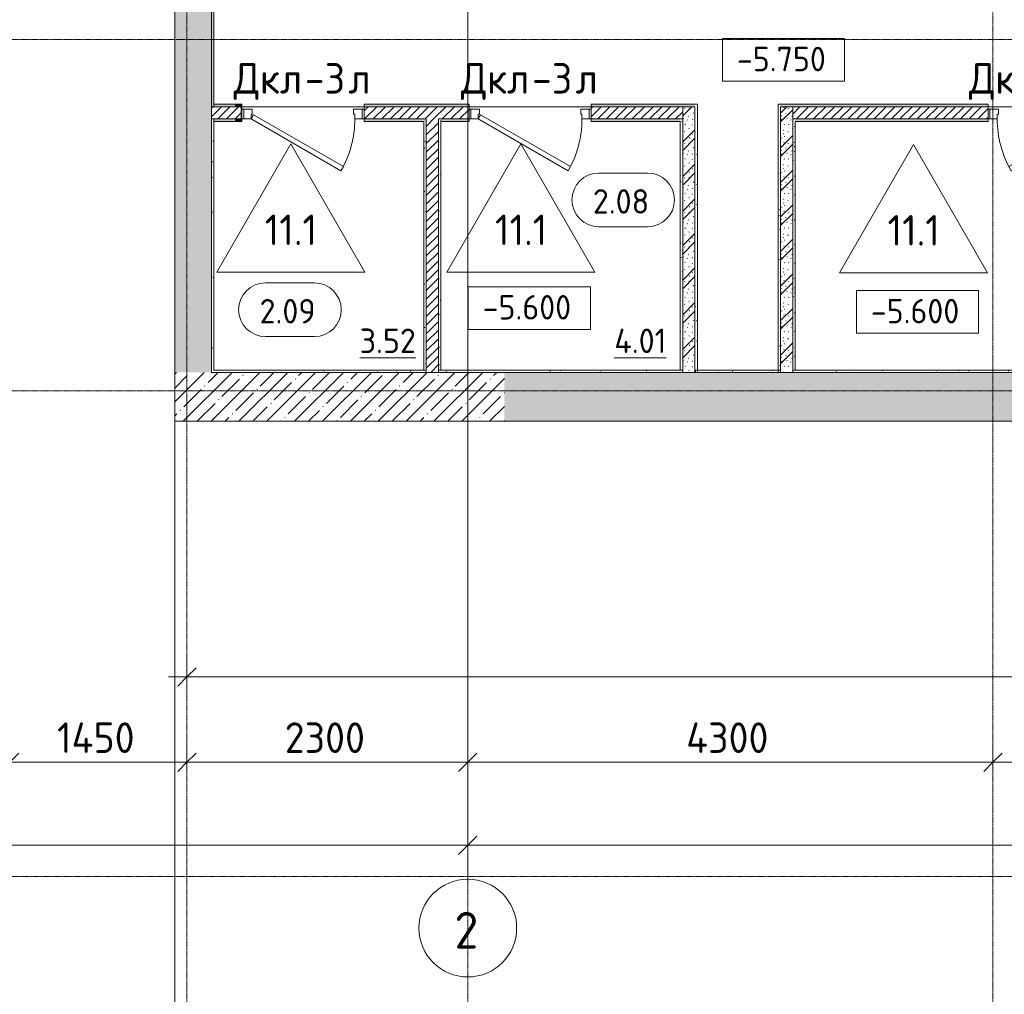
# Model space of a CAD drawing. Header units: millimetres. Extents: x -4558 to 63605, y -10605 to 130388.
# Tile 21 of 66: x 4531 to 12593, y 36535 to 44513. Entities that reach past the tile are written whole.
import ezdxf

# ---------------------------------------------------------------- set-up
doc = ezdxf.new("R2010")
doc.units = ezdxf.units.MM
doc.linetypes.add('4_ Штрихпунктир_ 10 х 2 мм', pattern=[14, 10, -2, 0, -2])
for name, color, linetype, lineweight in [('A-ANNO-DIMS', 7, 'Continuous', 5), ('A-ANNO-DIMS-100', 7, 'Continuous', 5), ('A-AREA-IDEN', 7, 'Continuous', 5), ('A-DOOR', 7, 'Continuous', 13), ('A-DOOR-FRAM', 7, 'Continuous', 13), ('A-DOOR-IDEN', 7, 'Continuous', 5), ('A-FLOR', 7, 'Continuous', 13), ('A-FLOR-IDEN', 7, 'Continuous', 5), ('A-WALL', 7, 'Continuous', 13), ('A-WALL-PATT', 7, 'Continuous', 13), ('G-ANNO-DIMS', 7, 'Continuous', 5), ('I-WALL', 7, 'Continuous', 13), ('S-COLS', 7, 'Continuous', 25), ('S-GRID', 7, 'Continuous', 5), ('S-GRID-IDEN', 7, 'Continuous', 5)]:
    doc.layers.add(name, color=color, linetype=linetype, lineweight=lineweight)
doc.styles.add('GOST Common_1', font='GOST_Common.ttf', dxfattribs={"height": 300})
doc.styles.add('GOST Common_2', font='GOST_Common.ttf', dxfattribs={"height": 200})
doc.styles.add('GOST Common_3', font='GOST_Common.ttf', dxfattribs={"height": 250})
doc.dimstyles.new('2_5_мм', dxfattribs={"dimscale": 304.8, "dimtxt": 251.428749, "dimasz": 0.492126, "dimexe": 0.492126, "dimexo": 0.492126, "dimgap": 0, "dimtad": 1, "dimdec": 5, "dimrnd": 1e-05, "dimdsep": 46, "dimtxsty": 'GOST Common_3', "dimblk1": 'OBLIQUE', "dimblk2": 'OBLIQUE', "dimsah": 1, "dimcen": 0.09, "dimdle": 0.492126, "dimadec": 5, "dimazin": 2, "dimtfac": 1, "dimtdec": 4, "dimtix": 1, "dimtmove": 0, "dimatfit": 3, "dimfxl": 1, "dimtvp": 1, "dimtolj": 1, "dimtzin": 0, "dimarcsym": 2})
doc.dimstyles.new('2_5_мм_1', dxfattribs={"dimscale": 304.8, "dimtxt": 251.428749, "dimasz": 0.492126, "dimexe": 0.492126, "dimexo": 0.492126, "dimgap": 0, "dimtad": 1, "dimdec": 5, "dimrnd": 1e-05, "dimdsep": 46, "dimtxsty": 'GOST Common_3', "dimblk1": 'OBLIQUE', "dimblk2": 'OBLIQUE', "dimsah": 1, "dimcen": 0.09, "dimdle": 0.492126, "dimadec": 5, "dimazin": 2, "dimtfac": 1, "dimtdec": 4, "dimtix": 1, "dimtmove": 1, "dimatfit": 3, "dimfxl": 1, "dimtvp": 1, "dimtolj": 1, "dimtzin": 0, "dimarcsym": 2})
pattern_1 = [(0, (0, 0), (203.2, 50.8), [3.353, -149.047, 3.353, -149.047, -812.8]), (0, (0, 0), (203.2, 50.8), [-304.8, 3.353, -301.447, 3.353, -149.047, -355.6]), (0, (0, 0), (203.2, 50.8), [-762, 3.353, -98.247, 3.353, -250.647]), (120, (76.2, 25.4), (-145.59409, 150.576362), [3.353, -149.047, 3.353, -149.047, -812.8]), (120, (76.2, 25.4), (-145.59409, 150.576362), [-304.8, 3.353, -301.447, 3.353, -149.047, -355.6]), (120, (76.2, 25.4), (-145.59409, 150.576362), [-762, 3.353, -98.247, 3.353, -250.647]), (240, (101.6, 127), (-57.60591, -201.376362), [3.353, -149.047, 3.353, -149.047, -812.8]), (240, (101.6, 127), (-57.60591, -201.376362), [-304.8, 3.353, -301.447, 3.353, -149.047, -355.6]), (240, (101.6, 127), (-57.60591, -201.376362), [-762, 3.353, -98.247, 3.353, -250.647])]
pattern_2 = [(45, (0, 0), (-114.04925, 114.04925), []), (45, (114.05, 0), (-114.04925, 114.04925), [201.612, -40.322, 3.353, -36.97])]
pattern_3 = [(45, (0, 0), (-35.35534, 35.35534), [])]
pattern_4 = [(135, (150.28, 188.64), (-282.8427, 3e-14), [5, -395]), (135, (174.9, 237.36), (-282.8427, 3e-14), [5, -395]), (135, (211.96, 236.53), (-282.8427, 3e-14), [5, -395]), (135, (114.96, 223.96), (-282.8427, 3e-14), [5, -395]), (135, (77.54, 223.96), (-282.8427, 3e-14), [5, -395]), (135, (57.44, 184.52), (-282.8427, 3e-14), [5, -395]), (135, (66.21, 142.9), (-282.8427, 3e-14), [5, -395]), (135, (107.33, 161), (-282.8427, 3e-14), [5, -395]), (135, (99.08, 130.94), (-282.8427, 3e-14), [5, -395]), (135, (22.6, 136.46), (-282.8427, 3e-14), [5, -395]), (135, (21.16, 168.08), (-282.8427, 3e-14), [5, -395]), (135, (46.13, 96.12), (-282.8427, 3e-14), [5, -395]), (135, (3.54, 74.6), (-282.8427, 3e-14), [5, -395]), (135, (40.3, 47.56), (-282.8427, 3e-14), [5, -395]), (135, (39.77, 18.47), (-282.8427, 3e-14), [5, -395]), (135, (76.94, 37.28), (-282.8427, 3e-14), [5, -395]), (135, (114.18, 62.4), (-282.8427, 3e-14), [5, -395]), (135, (139.87, 90.2), (-282.8427, 3e-14), [5, -395]), (135, (141.44, 15.82), (-282.8427, 3e-14), [5, -395]), (135, (188.69, 26.73), (-282.8427, 3e-14), [5, -395]), (135, (176.14, 51.36), (-282.8427, 3e-14), [5, -395]), (135, (177.03, 0), (-282.8427, 3e-14), [5, -395]), (135, (276.61, 8.22), (-282.8427, 3e-14), [5, -395]), (135, (271.19, 31.72), (-282.8427, 3e-14), [5, -395]), (135, (268.29, 119.65), (-282.8427, 3e-14), [5, -395]), (135, (237.92, 101.95), (-282.8427, 3e-14), [5, -395]), (135, (237.92, 158.27), (-282.8427, 3e-14), [5, -395]), (135, (260.4, 204.35), (-282.8427, 3e-14), [5, -395]), (135, (275.54, 235.4), (-282.8427, 3e-14), [5, -395]), (135, (117.62, 268.96), (-282.8427, 3e-14), [5, -395]), (135, (203.62, 273.83), (-282.8427, 3e-14), [5, -395]), (135, (47.24, 279.3), (-282.8427, 3e-14), [5, -395]), (135, (23.2, 266.16), (-282.8427, 3e-14), [5, -395]), (135, (42.78, 232.52), (-282.8427, 3e-14), [5, -395]), (135, (177.76, 90.57), (-282.8427, 3e-14), [5, -395]), (135, (181.12, 121.8), (-282.8427, 3e-14), [5, -395]), (135, (206.73, 172.06), (-282.8427, 3e-14), [5, -395]), (135, (143.14, 136.62), (-282.8427, 3e-14), [5, -395]), (135, (211.51, 131.86), (-282.8427, 3e-14), [5, -395]), (135, (81.47, 95.1), (-282.8427, 3e-14), [5, -395]), (135, (235.13, 60.46), (-282.8427, 3e-14), [5, -395]), (135, (242.24, 4.89), (-282.8427, 3e-14), [5, -395]), (45, (0, 106.07), (-282.8427, 0), []), (45, (106.07, 0), (-282.8427, 0), []), (45, (176.78, 0), (-282.8427, 0), []), (45, (0, 176.78), (-282.8427, 0), [])]

# ---------------------------------------------------------------- blocks, each defined once
blk = doc.blocks.new('Наметкина 10_РД_АР_П_Отделка_R21_rvt-1--01_Подвал_МП_часть А')
at = {"layer": 'A-WALL-PATT', "lineweight": 5}
h = blk.add_hatch(dxfattribs=at)
h.set_pattern_fill('FP_6', color=256, style=0, pattern_type=2)
h.set_pattern_definition(pattern_1)
h.paths.add_polyline_path([(6120, 43800), (6120, 62630), (6100, 62630), (6100, 43800)])
h = blk.add_hatch(dxfattribs=at)
h.set_pattern_fill('FP_6', color=256, style=0, pattern_type=2)
h.set_pattern_definition(pattern_1)
h.paths.add_polyline_path([(15946.2, 43800), (16150, 43800), (16150, 43820), (15900, 43820), (15900, 43810), (15951.9, 43810), (15950.8, 43804.1), (15950.6, 43803.5), (15947.4, 43802.2), (15912.2, 43802.2), (15906.9, 43800), (15912.2, 43800)])
h.paths.add_polyline_path([(14440, 43800), (14900, 43800), (14900, 43820), (14440, 43820)])
h.paths.add_polyline_path([(12460, 43800), (12460, 43820), (10760, 43820), (10760, 43800), (12128.5, 43800)])
h.paths.add_polyline_path([(13780, 43800), (13780, 43820), (13460, 43820), (13460, 43800), (13760, 43800)])
h.paths.add_polyline_path([(6120, 43800), (6341.2, 43800.8), (6337.7, 43802.2), (6302.5, 43802.2), (6299, 43804.4), (6298, 43806.7), (6298, 43810), (6350, 43810), (6350, 43820), (6120, 43820), (6120, 43802.2)])
h.paths.add_polyline_path([(10060, 43800), (10060, 43820), (9210, 43820), (9210, 43800)])
h.paths.add_polyline_path([(8210, 43800), (8210, 43820), (7350, 43820), (7350, 43800)])
h = blk.add_hatch(dxfattribs=at)
h.set_pattern_fill('FP_6', color=256, style=0, pattern_type=2)
h.set_pattern_definition(pattern_1)
h.paths.add_polyline_path([(10060, 41645), (10080, 41645), (10080, 43820), (10060, 43820), (10060, 42920.3)])
h = blk.add_hatch(dxfattribs=at)
h.set_pattern_fill('FP_6', color=256, style=0, pattern_type=2)
h.set_pattern_definition(pattern_1)
h.paths.add_polyline_path([(10740, 41645), (10760, 41645), (10760, 43820), (10740, 43820), (10740, 42920.3)])
h = blk.add_hatch(dxfattribs=at)
h.set_pattern_fill('FP_6', color=256, style=0, pattern_type=2)
h.set_pattern_definition(pattern_1)
h.paths.add_polyline_path([(6120, 41625), (6120, 43700), (6100, 43700), (6100, 41625)])
h = blk.add_hatch(dxfattribs=at)
h.set_pattern_fill('FP_6', color=256, style=0, pattern_type=2)
h.set_pattern_definition(pattern_1)
h.paths.add_polyline_path([(16130, 43680), (16130, 43700), (15908.8, 43699.2), (15912.2, 43697.8), (15947.4, 43697.8), (15951, 43695.6), (15951.9, 43693.3), (15951.9, 43690), (15900, 43690), (15900, 43680), (16002.8, 43680)])
h.paths.add_polyline_path([(8210, 43680), (8210, 43700), (7980, 43700), (7980, 43680)])
h.paths.add_polyline_path([(12128.5, 43680), (12460, 43680), (12460, 43700), (10880, 43700), (10880, 43680)])
h.paths.add_polyline_path([(13460, 43680), (13660, 43680), (13660, 43700), (13460, 43700)])
h.paths.add_polyline_path([(14580, 43680), (14900, 43680), (14900, 43700), (14560, 43700), (14560, 43680)])
h.paths.add_polyline_path([(9940, 43680), (9940, 43700), (9210, 43700), (9210, 43680)])
h.paths.add_polyline_path([(7840, 43680), (7860, 43680), (7860, 43700), (7350, 43700), (7350, 43680)])
h.paths.add_polyline_path([(6120, 43680), (6350, 43680), (6350, 43690), (6298, 43690), (6298, 43693.3), (6299.4, 43696.5), (6302.5, 43697.8), (6337.7, 43697.8), (6343, 43700), (6120, 43700), (6120, 43690)])
h = blk.add_hatch(dxfattribs=at)
h.set_pattern_fill('FP_6', color=256, style=0, pattern_type=2)
h.set_pattern_definition(pattern_1)
h.paths.add_polyline_path([(7960, 41645), (7980, 41645), (7980, 43700), (7960, 43700), (7960, 42920.3)])
h = blk.add_hatch(dxfattribs=at)
h.set_pattern_fill('FP_6', color=256, style=0, pattern_type=2)
h.set_pattern_definition(pattern_1)
h.paths.add_polyline_path([(9940, 41645), (9960, 41645), (9960, 43700), (9940, 43700), (9940, 42920.3)])
h = blk.add_hatch(dxfattribs=at)
h.set_pattern_fill('FP_6', color=256, style=0, pattern_type=2)
h.set_pattern_definition(pattern_1)
h.paths.add_polyline_path([(10860, 41645), (10880, 41645), (10880, 43700), (10860, 43700), (10860, 42920.3)])
h = blk.add_hatch(dxfattribs=at)
h.set_pattern_fill('FP_6', color=256, style=0, pattern_type=2)
h.set_pattern_definition(pattern_1)
h.paths.add_polyline_path([(7860, 41645), (7860, 43680), (7840, 43680), (7840, 41645)])
h = blk.add_hatch(dxfattribs=at)
h.set_pattern_fill('FP_6', color=256, style=0, pattern_type=2)
h.set_pattern_definition(pattern_1)
h.paths.add_polyline_path([(10065, 41625), (10065, 41645), (10060, 41645), (10060, 41625)])
h.paths.add_polyline_path([(9960, 41625), (9960, 41645), (7960, 41645), (7960, 41625)])
h.paths.add_polyline_path([(7068.3, 41625), (7860, 41625), (7860, 41645), (6120, 41645), (6120, 41625)])
h = blk.add_hatch(dxfattribs=at)
h.set_pattern_fill('FP_6', color=256, style=0, pattern_type=2)
h.set_pattern_definition(pattern_1)
h.paths.add_polyline_path([(10740, 41625), (10740, 41645), (10080, 41645), (10080, 41625), (10441.8, 41625)])
h = blk.add_hatch(dxfattribs=at)
h.set_pattern_fill('FP_6', color=256, style=0, pattern_type=2)
h.set_pattern_definition(pattern_1)
h.paths.add_polyline_path([(13660, 41625), (13660, 41645), (10860, 41645), (10860, 41625)])
at = {"layer": 'A-WALL'}
for p, q in [((6100, 62630), (6100, 43800)), ((6120, 43800), (6120, 62630)), ((6100, 43800), (6120, 43800)), ((6350, 43820), (6120, 43820)), ((6120, 43820), (6120, 43800)), ((6120, 43800), (6343, 43800)), ((6350, 43810), (6350, 43820)), ((8210, 43820), (7350, 43820)), ((7350, 43820), (7350, 43800)), ((7350, 43800), (8210, 43800)), ((8210, 43800), (8210, 43820)), ((10060, 43820), (9210, 43820)), ((9210, 43820), (9210, 43800)), ((9210, 43800), (10060, 43800)), ((10080, 43820), (10060, 43820)), ((10060, 43800), (10060, 41645)), ((10080, 41645), (10080, 43820)), ((10740, 43820), (10740, 41645)), ((10760, 43820), (10740, 43820)), ((12460, 43820), (10760, 43820)), ((10760, 43800), (12460, 43800)), ((10760, 41645), (10760, 43800)), ((12460, 43800), (12460, 43820)), ((6100, 43700), (6100, 41625)), ((6120, 43700), (6100, 43700)), ((6343, 43700), (6120, 43700)), ((6120, 43700), (6120, 43680)), ((6120, 41645), (6120, 43700)), ((7860, 43700), (7350, 43700)), ((7350, 43700), (7350, 43680)), ((7860, 43680), (7860, 43700)), ((7960, 43700), (7960, 41645)), ((7980, 43700), (7960, 43700)), ((8210, 43700), (7980, 43700)), ((8210, 43680), (8210, 43700)), ((9940, 43700), (9210, 43700)), ((9210, 43700), (9210, 43680)), ((9960, 43700), (9940, 43700)), ((9960, 41645), (9960, 43700)), ((10860, 43700), (10860, 41645)), ((10880, 43700), (10860, 43700)), ((12460, 43700), (10880, 43700)), ((12460, 43680), (12460, 43700)), ((6120, 43680), (6350, 43680)), ((6350, 43680), (6350, 43690)), ((7350, 43680), (7840, 43680)), ((7840, 43680), (7840, 41645)), ((7860, 41645), (7860, 43680)), ((7980, 41645), (7980, 43680)), ((7980, 43680), (8210, 43680)), ((9210, 43680), (9940, 43680)), ((9940, 43680), (9940, 41645)), ((10880, 43680), (12460, 43680)), ((10880, 41645), (10880, 43680)), ((6100, 41625), (6120, 41625)), ((7860, 41645), (6120, 41645)), ((6120, 41625), (7860, 41625)), ((7840, 41645), (7860, 41645)), ((7860, 41625), (7860, 41645)), ((7960, 41645), (7980, 41645)), ((9960, 41645), (7960, 41645)), ((7960, 41645), (7960, 41625)), ((7960, 41625), (9960, 41625)), ((9940, 41645), (9960, 41645)), ((9960, 41625), (9960, 41645)), ((10060, 41645), (10080, 41645)), ((10065, 41645), (10060, 41645)), ((10060, 41645), (10060, 41625)), ((10060, 41625), (10065, 41625)), ((10065, 41625), (10065, 41645)), ((10740, 41645), (10080, 41645)), ((10080, 41645), (10080, 41625)), ((10080, 41625), (10740, 41625)), ((10740, 41645), (10760, 41645)), ((10740, 41625), (10740, 41645)), ((10860, 41645), (10880, 41645)), ((13660, 41645), (10860, 41645)), ((10860, 41645), (10860, 41625)), ((10860, 41625), (13660, 41625))]:
    blk.add_line(p, q, dxfattribs=at)
blk = doc.blocks.new('АР_Дверь однопольная - 1000х2100h_850__Кладовая-6010685--01_Подвал_МП_часть А')
at = {"layer": 'A-DOOR'}
for p, q in [((-311.1, 475), (-331.1, 440.4)), ((-331.1, 440.4), (405, 15.4)), ((425, 50), (-311.1, 475)), ((405, 15.4), (425, 50))]:
    blk.add_line(p, q, dxfattribs=at)
at = {"layer": 'A-DOOR', "lineweight": 5}
blk.add_arc((425, 50), 850, 150, 180, dxfattribs=at)
at = {"layer": 'A-DOOR-FRAM'}
for p, q in [((-485, 50), (-500, 50)), ((-425, 50), (-485, 50)), ((-485, 50), (-485, -30)), ((-425, 10), (-425, 50)), ((-415, 10), (-425, 10)), ((-415, -30), (-415, 10)), ((425, 10), (415, 10)), ((415, 10), (415, -30)), ((485, 50), (425, 50)), ((425, 50), (425, 10)), ((485, -30), (485, 50)), ((485, 50), (500, 50)), ((-485, -30), (-500, -30)), ((-485, -30), (-415, -30)), ((415, -30), (485, -30)), ((485, -30), (500, -30))]:
    blk.add_line(p, q, dxfattribs=at)
blk = doc.blocks.new('АР_Дверь однопольная - 1000х2100h_850__Кладовая-4751204--01_Подвал_МП_часть А')
at = {"layer": 'A-DOOR'}
for p, q in [((-311.1, 475), (-331.1, 440.4)), ((-331.1, 440.4), (405, 15.4)), ((425, 50), (-311.1, 475)), ((405, 15.4), (425, 50))]:
    blk.add_line(p, q, dxfattribs=at)
at = {"layer": 'A-DOOR', "lineweight": 5}
blk.add_arc((425, 50), 850, 150, 180, dxfattribs=at)
at = {"layer": 'A-DOOR-FRAM'}
for p, q in [((-485, 50), (-500, 50)), ((-425, 50), (-485, 50)), ((-485, 50), (-485, -30)), ((-425, 10), (-425, 50)), ((-415, 10), (-425, 10)), ((-415, -30), (-415, 10)), ((425, 10), (415, 10)), ((415, 10), (415, -30)), ((485, 50), (425, 50)), ((425, 50), (425, 10)), ((485, -30), (485, 50)), ((485, 50), (500, 50)), ((-485, -30), (-500, -30)), ((-485, -30), (-415, -30)), ((415, -30), (485, -30)), ((485, -30), (500, -30))]:
    blk.add_line(p, q, dxfattribs=at)
blk = doc.blocks.new('АР_Дверь однопольная - 1000х2100h_850__Кладовая-4751203--01_Подвал_МП_часть А')
at = {"layer": 'A-DOOR'}
for p, q in [((311.1, 475), (-425, 50)), ((-405, 15.4), (331.1, 440.4)), ((331.1, 440.4), (311.1, 475)), ((-425, 50), (-405, 15.4))]:
    blk.add_line(p, q, dxfattribs=at)
at = {"layer": 'A-DOOR', "lineweight": 5}
blk.add_arc((-425, 50), 850, 360, 30, dxfattribs=at)
at = {"layer": 'A-DOOR-FRAM'}
for p, q in [((-485, 50), (-500, 50)), ((-425, 50), (-485, 50)), ((-485, 50), (-485, -30)), ((-425, 10), (-425, 50)), ((-415, 10), (-425, 10)), ((-415, -30), (-415, 10)), ((425, 10), (415, 10)), ((415, 10), (415, -30)), ((485, 50), (425, 50)), ((425, 50), (425, 10)), ((485, -30), (485, 50)), ((485, 50), (500, 50)), ((-485, -30), (-500, -30)), ((-485, -30), (-415, -30)), ((415, -30), (485, -30)), ((485, -30), (500, -30))]:
    blk.add_line(p, q, dxfattribs=at)
blk = doc.blocks.new('АР_Фахверк_ _Швеллер полки параллельные_ - 12П-5791211--01_Подвал_МП_часть А')
at = {"layer": 'S-COLS'}
blk.add_hatch(color=256, dxfattribs=at).paths.add_polyline_path([(-16.6, -60), (35.4, -60), (35.4, -56.7), (34.1, -53.5), (30.9, -52.2), (-4.3, -52.2), (-9.6, -50), (-11.8, -44.7), (-11.8, 44.7), (-9.6, 50), (-4.3, 52.2), (30.9, 52.2), (34.1, 53.5), (35.4, 56.7), (35.4, 60), (-16.6, 60), (-16.6, 43.8)])
for p, q in [((35.4, 60), (-16.6, 60)), ((-16.6, 60), (-16.6, -60)), ((-11.8, -44.7), (-11.8, 44.7)), ((-4.3, 52.2), (30.9, 52.2)), ((35.4, 56.7), (35.4, 60)), ((-16.6, -60), (35.4, -60)), ((30.9, -52.2), (-4.3, -52.2)), ((35.4, -60), (35.4, -56.7))]:
    blk.add_line(p, q, dxfattribs=at)
for centre, radius, start, end in [((-4.3, 44.7), 7.5, 90, 180), ((30.9, 56.7), 4.5, 270, 360), ((-4.3, -44.7), 7.5, 180, 270), ((30.9, -56.7), 4.5, 360, 90)]:
    blk.add_arc(centre, radius, start, end, dxfattribs=at)
blk = doc.blocks.new('Ось сетки - 8_0 мм-31302--01_Подвал_МП_часть А')
at = {"layer": 'S-GRID-IDEN'}
blk.add_circle((0, 0), 4, dxfattribs=at)
blk = doc.blocks.new('Марка помещения _Номер_ - 2 мм-68851--01_Подвал_МП_часть А')
at = {"layer": 'A-AREA-IDEN'}
for p, q in [((-2.027, 2.21), (1.973, 2.21)), ((-2.027, -2.19), (1.973, -2.19))]:
    blk.add_line(p, q, dxfattribs=at)
for centre, start, end in [((-2.027, 0.01), 90, 270), ((1.973, 0.01), 270, 90)]:
    blk.add_arc(centre, 2.2, start, end, dxfattribs=at)
blk = doc.blocks.new('DIMBLOCK38--01_Подвал_МП_часть А')
at = {"layer": 'A-ANNO-DIMS-100', "transparency": 16777216}
for p, q in [((4450, 38389.8), (4450, 38583.7)), ((5900, 38389.8), (5900, 38583.7)), ((4450, 38433.7), (5900, 38433.7)), ((4450, 38433.7), (4450, 38389.8)), ((5900, 38433.7), (5900, 38389.8))]:
    blk.add_line(p, q, dxfattribs=at)
at = {"layer": 'A-ANNO-DIMS-100', "lineweight": 25, "transparency": 16777216}
for p, q in [((4450, 38433.7), (4525, 38508.7)), ((5900, 38433.7), (5975, 38508.7)), ((4450, 38433.7), (4375, 38358.7)), ((5900, 38433.7), (5825, 38358.7))]:
    blk.add_line(p, q, dxfattribs=at)
at = {"layer": 'A-ANNO-DIMS-100', "color": 0, "transparency": 16777216, "insert": (4836.2, 38760.4), "char_height": 250, "width": 813.095, "attachment_point": 1, "line_spacing_factor": 1.022761, "style": 'GOST Common_3'}
blk.add_mtext('1450', dxfattribs=at)
blk = doc.blocks.new('_Oblique')
at = {"color": 0, "linetype": 'ByBlock', "lineweight": -2}
blk.add_line((-0.5, -0.5), (0.5, 0.5), dxfattribs=at)
blk = doc.blocks.new('DIMBLOCK39--01_Подвал_МП_часть А')
at = {"layer": 'A-ANNO-DIMS-100', "transparency": 16777216}
for p, q in [((5900, 38389.8), (5900, 38583.7)), ((8200, 38389.8), (8200, 38583.7)), ((5900, 38433.7), (8200, 38433.7)), ((5900, 38433.7), (5900, 38389.8)), ((8200, 38433.7), (8200, 38389.8))]:
    blk.add_line(p, q, dxfattribs=at)
at = {"layer": 'A-ANNO-DIMS-100', "lineweight": 25, "transparency": 16777216}
for p, q in [((5900, 38433.7), (5975, 38508.7)), ((8200, 38433.7), (8275, 38508.7)), ((5900, 38433.7), (5825, 38358.7)), ((8200, 38433.7), (8125, 38358.7))]:
    blk.add_line(p, q, dxfattribs=at)
at = {"layer": 'A-ANNO-DIMS-100', "color": 0, "transparency": 16777216, "insert": (6700.6, 38760.4), "char_height": 250, "width": 838.664, "attachment_point": 1, "line_spacing_factor": 1.022761, "style": 'GOST Common_3'}
blk.add_mtext('2300', dxfattribs=at)
blk = doc.blocks.new('DIMBLOCK40--01_Подвал_МП_часть А')
at = {"layer": 'A-ANNO-DIMS-100', "transparency": 16777216}
for p, q in [((8200, 38389.8), (8200, 38583.7)), ((12500, 38389.8), (12500, 38583.7)), ((8200, 38433.7), (12500, 38433.7)), ((8200, 38433.7), (8200, 38389.8)), ((12500, 38433.7), (12500, 38389.8))]:
    blk.add_line(p, q, dxfattribs=at)
at = {"layer": 'A-ANNO-DIMS-100', "lineweight": 25, "transparency": 16777216}
for p, q in [((8200, 38433.7), (8275, 38508.7)), ((12500, 38433.7), (12575, 38508.7)), ((8200, 38433.7), (8125, 38358.7)), ((12500, 38433.7), (12425, 38358.7))]:
    blk.add_line(p, q, dxfattribs=at)
at = {"layer": 'A-ANNO-DIMS-100', "color": 0, "transparency": 16777216, "insert": (9987.8, 38760.4), "char_height": 250, "width": 869.347, "attachment_point": 1, "line_spacing_factor": 1.022761, "style": 'GOST Common_3'}
blk.add_mtext('4300', dxfattribs=at)
blk = doc.blocks.new('DIMBLOCK41--01_Подвал_МП_часть А')
at = {"layer": 'A-ANNO-DIMS-100', "transparency": 16777216}
for p, q in [((12500, 38389.8), (12500, 38583.7)), ((16500, 38389.8), (16500, 38583.7)), ((12500, 38433.7), (16500, 38433.7)), ((12500, 38433.7), (12500, 38389.8)), ((16500, 38433.7), (16500, 38389.8))]:
    blk.add_line(p, q, dxfattribs=at)
at = {"layer": 'A-ANNO-DIMS-100', "lineweight": 25, "transparency": 16777216}
for p, q in [((12500, 38433.7), (12575, 38508.7)), ((16500, 38433.7), (16575, 38508.7)), ((12500, 38433.7), (12425, 38358.7)), ((16500, 38433.7), (16425, 38358.7))]:
    blk.add_line(p, q, dxfattribs=at)
at = {"layer": 'A-ANNO-DIMS-100', "color": 0, "transparency": 16777216, "insert": (14137.8, 38760.4), "char_height": 250, "width": 869.347, "attachment_point": 1, "line_spacing_factor": 1.022761, "style": 'GOST Common_3'}
blk.add_mtext('4000', dxfattribs=at)
blk = doc.blocks.new('DIMBLOCK53--01_Подвал_МП_часть А')
at = {"layer": 'A-ANNO-DIMS-100', "transparency": 16777216}
for p, q in [((5900, 39088.3), (5900, 39282.2)), ((37600, 39088.3), (37600, 39282.2)), ((5750, 39132.2), (37750, 39132.2)), ((5900, 39132.2), (5900, 39088.3)), ((19164.8, 39132.2), (20091.6, 39132.2)), ((20091.6, 39132.2), (21750, 39132.2)), ((37600, 39132.2), (37600, 39088.3))]:
    blk.add_line(p, q, dxfattribs=at)
at = {"layer": 'A-ANNO-DIMS-100', "lineweight": 25, "transparency": 16777216}
for p, q in [((5900, 39132.2), (5975, 39207.2)), ((37600, 39132.2), (37675, 39207.2)), ((5900, 39132.2), (5825, 39057.2)), ((37600, 39132.2), (37525, 39057.2))]:
    blk.add_line(p, q, dxfattribs=at)
at = {"layer": 'A-ANNO-DIMS-100', "color": 0, "transparency": 16777216, "insert": (19164.8, 39458.9), "char_height": 250, "width": 992.078, "attachment_point": 1, "line_spacing_factor": 1.022761, "style": 'GOST Common_3'}
blk.add_mtext('31700', dxfattribs=at)
blk = doc.blocks.new('Марка полов - Марка полов-4106608--01_Подвал_МП_часть А')
at = {"layer": 'A-FLOR-IDEN'}
for p, q in [((0, 7), (-6.062, -3.5)), ((6.062, -3.5), (0, 7)), ((-6.062, -3.5), (6.062, -3.5))]:
    blk.add_line(p, q, dxfattribs=at)
blk = doc.blocks.new('Высотные отметки - Frame_2-749557--01_Подвал_МП_часть А')
at = {"layer": 'G-ANNO-DIMS'}
for p, q in [((-5, 3.5), (-5, 0)), ((5, 3.5), (-5, 3.5)), ((5, 0), (5, 3.5)), ((-5, 0), (5, 0))]:
    blk.add_line(p, q, dxfattribs=at)
blk = doc.blocks.new('DIMBLOCK251--01_Подвал_МП_часть А')
at = {"layer": 'A-ANNO-DIMS-100', "transparency": 16777216}
for p, q in [((0, 37711.3), (0, 37905.2)), ((8200, 37711.3), (8200, 37905.2)), ((-150, 37755.2), (8200, 37755.2)), ((0, 37755.2), (0, 37711.3)), ((8200, 37755.2), (8200, 37711.3))]:
    blk.add_line(p, q, dxfattribs=at)
at = {"layer": 'A-ANNO-DIMS-100', "lineweight": 25, "transparency": 16777216}
for p, q in [((0, 37755.2), (75, 37830.2)), ((8200, 37755.2), (8275, 37830.2)), ((0, 37755.2), (-75, 37680.2)), ((8200, 37755.2), (8125, 37680.2))]:
    blk.add_line(p, q, dxfattribs=at)
at = {"layer": 'A-ANNO-DIMS-100', "color": 0, "transparency": 16777216, "insert": (3750.6, 38081.9), "char_height": 250, "width": 838.664, "attachment_point": 1, "line_spacing_factor": 1.022761, "style": 'GOST Common_3'}
blk.add_mtext('8200', dxfattribs=at)
blk = doc.blocks.new('DIMBLOCK252--01_Подвал_МП_часть А')
at = {"layer": 'A-ANNO-DIMS-100', "transparency": 16777216}
for p, q in [((8200, 37711.3), (8200, 37905.2)), ((26800, 37711.3), (26800, 37905.2)), ((8200, 37755.2), (26800, 37755.2)), ((8200, 37755.2), (8200, 37711.3)), ((26800, 37755.2), (26800, 37711.3))]:
    blk.add_line(p, q, dxfattribs=at)
at = {"layer": 'A-ANNO-DIMS-100', "lineweight": 25, "transparency": 16777216}
for p, q in [((8200, 37755.2), (8275, 37830.2)), ((26800, 37755.2), (26875, 37830.2)), ((8200, 37755.2), (8125, 37680.2)), ((26800, 37755.2), (26725, 37680.2))]:
    blk.add_line(p, q, dxfattribs=at)
at = {"layer": 'A-ANNO-DIMS-100', "color": 0, "transparency": 16777216, "insert": (17086.6, 38081.9), "char_height": 250, "width": 992.078, "attachment_point": 1, "line_spacing_factor": 1.022761, "style": 'GOST Common_3'}
blk.add_mtext('18600', dxfattribs=at)

msp = doc.modelspace()

# ---------------------------------------------------------------- hatches: boundary and pattern name
at = {"layer": 'A-WALL-PATT', "lineweight": 5}
h = msp.add_hatch(dxfattribs=at)
h.set_pattern_fill('FP_1', color=256, style=0, pattern_type=2)
h.set_pattern_definition(pattern_2)
h.paths.add_polyline_path([(6100, 41625), (6100, 80600), (5800, 80600), (5800, 41625)])
h = msp.add_hatch(dxfattribs=at)
h.set_pattern_fill('FP_4', color=256, style=0, pattern_type=2)
h.set_pattern_definition(pattern_3)
h.paths.add_polyline_path([(9960, 43700), (9960, 43800), (9210, 43800), (9210, 43700)])
h.paths.add_polyline_path([(8210, 43700), (8210, 43800), (7350, 43800), (7350, 43700), (7960, 43700)])
h.paths.add_polyline_path([(6343.042168, 43700), (6345.2375, 43705.3), (6345.2375, 43794.7), (6343.040801, 43800), (6100, 43800), (6100, 43700), (6337.7375, 43700)])
h = msp.add_hatch(dxfattribs=at)
h.set_pattern_fill('FP_3', color=256, style=0, pattern_type=2)
h.set_pattern_definition(pattern_4)
h.paths.add_polyline_path([(10060, 41625), (10060, 43800), (9960, 43800), (9960, 41625)])
h = msp.add_hatch(dxfattribs=at)
h.set_pattern_fill('FP_3', color=256, style=0, pattern_type=2)
h.set_pattern_definition(pattern_4)
h.paths.add_polyline_path([(10860, 41625), (10860, 43800), (10760, 43800), (10760, 41625)])
h = msp.add_hatch(dxfattribs=at)
h.set_pattern_fill('FP_4', color=256, style=0, pattern_type=2)
h.set_pattern_definition(pattern_3)
h.paths.add_polyline_path([(13460, 43700), (13660, 43700), (13660, 43800), (13460, 43800)])
h.paths.add_polyline_path([(12460, 43700), (12460, 43800), (10860, 43800), (10860, 43700), (12128.52299, 43700)])
h = msp.add_hatch(dxfattribs=at)
h.set_pattern_fill('FP_4', color=256, style=0, pattern_type=2)
h.set_pattern_definition(pattern_3)
h.paths.add_polyline_path([(7960, 41625), (7960, 43700), (7860, 43700), (7860, 41625)])
h = msp.add_hatch(dxfattribs=at)
h.set_pattern_fill('FP_1', color=256, style=0, pattern_type=2)
h.set_pattern_definition(pattern_2)
h.paths.add_polyline_path([(8500, 41225), (8500, 41625), (5800, 41625), (5800, 41225), (7068.306483, 41225)])
h = msp.add_hatch(dxfattribs=at)
h.set_pattern_fill('FP_1', color=256, style=0, pattern_type=2)
h.set_pattern_definition(pattern_2)
h.paths.add_polyline_path([(26700, 41225), (26700, 41625), (8500, 41625), (8500, 41225), (23935.694841, 41225)])

# ---------------------------------------------------------------- linework, layer by layer
at = {"layer": 'A-FLOR'}
for p, q in [((7350, 43800), (6350.0375, 43800)), ((9210, 43800), (8210, 43800)), ((13460, 43800), (12460, 43800)), ((5800, 41225), (5800, 33300))]:
    msp.add_line(p, q, dxfattribs=at)
at = {"layer": 'A-WALL'}
for p, q in [((5800, 80600), (5800, 41225)), ((6100, 41625), (6100, 64100)), ((13660, 41625), (6100, 41625)), ((5800, 41225), (37700, 41225))]:
    msp.add_line(p, q, dxfattribs=at)
at = {"layer": 'G-ANNO-DIMS'}
for p, q in [((8611.836532, 41976.980077), (8703.559454, 41976.980077)), ((11812.235797, 41945.683711), (11881.985346, 41945.683711))]:
    msp.add_line(p, q, dxfattribs=at)
at = {"layer": 'I-WALL'}
for p, q in [((6343.040801, 43800), (6100, 43800)), ((8210, 43800), (7350, 43800)), ((7350, 43800), (7350, 43700)), ((8210, 43700), (8210, 43800)), ((10060, 43800), (9210, 43800)), ((9210, 43800), (9210, 43700)), ((9960, 43800), (9960, 41625)), ((10060, 41625), (10060, 43800)), ((10760, 43800), (10760, 41625)), ((12460, 43800), (10760, 43800)), ((10860, 43800), (10860, 41625)), ((12460, 43700), (12460, 43800)), ((6100, 43700), (6343.040801, 43700)), ((7350, 43700), (7860, 43700)), ((7860, 43700), (7860, 41625)), ((7960, 43700), (8210, 43700)), ((7960, 41625), (7960, 43700)), ((9210, 43700), (9960, 43700)), ((10860, 43700), (12460, 43700))]:
    msp.add_line(p, q, dxfattribs=at)
at = {"layer": 'S-GRID', "linetype": '4_ Штрихпунктир_ 10 х 2 мм'}
for p, q in [((8200, 32633.917515), (8200, 129588.42805)), ((8200, 37477.03953), (8200, 128148.762045)), ((5900, 32633.917515), (5900, 100620.828093)), ((12500, 32633.917515), (12500, 60921.15283)), ((38293.674688, 44350), (-1802.909204, 44350)), ((38293.674688, 41475), (-1802.909204, 41475)), ((35837.484979, 37500), (-1802.909204, 37500))]:
    msp.add_line(p, q, dxfattribs=at)

# ---------------------------------------------------------------- block references
at = {"lineweight": 5}
msp.add_blockref('Наметкина 10_РД_АР_П_Отделка_R21_rvt-1--01_Подвал_МП_часть А', (0, 0), dxfattribs=at)
at = {"layer": 'A-AREA-IDEN', "xscale": 99.99999999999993, "yscale": 99.99999999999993, "zscale": 99.99999999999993}
for p in [(9475.029712, 43036.541193), (6746.228581, 42137.652278)]:
    msp.add_blockref('Марка помещения _Номер_ - 2 мм-68851--01_Подвал_МП_часть А', p, dxfattribs=at)
at = {"layer": 'A-DOOR', "rotation": 180}
for name, p in [('АР_Дверь однопольная - 1000х2100h_850__Кладовая-6010685--01_Подвал_МП_часть А', (6850, 43750)), ('АР_Дверь однопольная - 1000х2100h_850__Кладовая-4751204--01_Подвал_МП_часть А', (8710, 43750)), ('АР_Дверь однопольная - 1000х2100h_850__Кладовая-4751203--01_Подвал_МП_часть А', (12960, 43750))]:
    msp.add_blockref(name, p, dxfattribs=at)
at = {"layer": 'A-FLOR-IDEN', "xscale": 99.99999999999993, "yscale": 99.99999999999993, "zscale": 99.99999999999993}
for p in [(6750.089107, 42795.773935), (8634.938833, 42795.773935), (11849.772547, 42791.491837)]:
    msp.add_blockref('Марка полов - Марка полов-4106608--01_Подвал_МП_часть А', p, dxfattribs=at)
at = {"layer": 'G-ANNO-DIMS', "xscale": 99.99999999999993, "yscale": 99.99999999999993, "zscale": 99.99999999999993}
msp.add_blockref('Высотные отметки - Frame_2-749557--01_Подвал_МП_часть А', (10785.696322, 44009.15184), dxfattribs=at)
at = {"layer": 'G-ANNO-DIMS', "extrusion": (0, 0, -1), "xscale": 99.99999999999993, "yscale": 99.99999999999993, "zscale": 99.99999999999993}
for p in [(-8703.559454, 41976.980077), (-11881.985346, 41945.683711)]:
    msp.add_blockref('Высотные отметки - Frame_2-749557--01_Подвал_МП_часть А', p, dxfattribs=at)
at = {"layer": 'S-COLS', "rotation": 180}
msp.add_blockref('АР_Фахверк_ _Швеллер полки параллельные_ - 12П-5791211--01_Подвал_МП_часть А', (6333.4375, 43750), dxfattribs=at)
at = {"layer": 'S-GRID-IDEN', "xscale": 99.99999999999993, "yscale": 99.99999999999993, "zscale": 99.99999999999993}
msp.add_blockref('Ось сетки - 8_0 мм-31302--01_Подвал_МП_часть А', (8200, 37077.03953), dxfattribs=at)

# ---------------------------------------------------------------- texts
at = {"layer": 'A-AREA-IDEN', "char_height": 200, "attachment_point": 1, "style": 'GOST Common_2'}
for s, insert, width in [('2.08', (9224.015515, 43125.284375), 601.265625), ('2.09', (6495.214384, 42226.39546), 601.265625), ('\\L3.52', (7314.654475, 41984.189381), 593.24875), ('\\L4.01', (9399.611729, 41984.189381), 569.198125)]:
    msp.add_mtext(s, dxfattribs=dict(at, insert=insert, width=width))
at = {"layer": 'A-DOOR-IDEN', "char_height": 250, "attachment_point": 1, "style": 'GOST Common_3'}
for s, insert, width in [('Дкл', (6282.881106, 44157.499188), 705.485), ('-3', (6864.964439, 44157.499188), 432.91125), ('Дкл', (8142.881106, 44157.499188), 705.485), ('-3', (8724.964439, 44157.499188), 432.91125), ('Дкл', (12303.881106, 44157.499188), 705.485), ('\\fGOST Common|b0|i0|c204|p34|;л', (7222.151939, 44157.499188), 216.455625), ('\\fGOST Common|b0|i0|c204|p34|;л', (9082.151939, 44157.499188), 216.455625)]:
    msp.add_mtext(s, dxfattribs=dict(at, insert=insert, width=width))
at = {"layer": 'A-FLOR-IDEN', "char_height": 250, "width": 545.1475, "attachment_point": 1, "style": 'GOST Common_3'}
for insert in [(6537.212824, 42917.835607), (8422.06255, 42917.835607), (11636.896264, 42913.553509)]:
    msp.add_mtext('11.1', dxfattribs=dict(at, insert=insert))
at = {"layer": 'G-ANNO-DIMS', "char_height": 200, "width": 917.17566319, "attachment_point": 1, "line_spacing_factor": 1.022761, "style": 'GOST Common_2'}
for s, insert in [('-5.750', (10403.539795, 44290.517501)), ('-5.600', (8321.402928, 42258.345738)), ('-5.600', (11499.82882, 42227.049372))]:
    msp.add_mtext(s, dxfattribs=dict(at, insert=insert))
at = {"layer": 'S-GRID-IDEN', "insert": (8090.87793, 37209.126678), "char_height": 300, "width": 256.54, "attachment_point": 1, "style": 'GOST Common_1'}
msp.add_mtext('\\fGOST Common|b0|i0|c204|p34|;2', dxfattribs=at)

# ---------------------------------------------------------------- dimensions: what is measured, and where the dimension line sits
at = {"layer": 'A-ANNO-DIMS'}
dim = msp.add_linear_dim(base=(37600, 39132.186540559), p1=(5900.0000000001, 39238.252557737), p2=(37600, 39238.252557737), dimstyle='2_5_мм_1', override={"dimpost": '<>', "dimfxl": 31700}, dxfattribs=at)
dim.commit()
dim.dimension.update_dxf_attribs({"geometry": 'DIMBLOCK53--01_Подвал_МП_часть А', "text_midpoint": (19660.8722915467, 39292.2269498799), "dimtype": 160})
for base, p1, p2, override, picture, middle in [((5900, 38433.698374), (4450, 38539.764392), (5900, 38539.764392), {"dimpost": '<>', "dimfxl": 1450}, 'DIMBLOCK38--01_Подвал_МП_часть А', (5175, 38558.698374)), ((8200, 38433.698374), (5900, 38539.764392), (8200, 38539.764392), {"dimpost": '<>', "dimfxl": 2300}, 'DIMBLOCK39--01_Подвал_МП_часть А', (7050, 38558.698374)), ((12500, 38433.698374), (8200, 38539.764392), (12500, 38539.764392), {"dimpost": '<>', "dimfxl": 4300}, 'DIMBLOCK40--01_Подвал_МП_часть А', (10350, 38558.698374)), ((16500, 38433.698374), (12500, 38539.764392), (16500, 38539.764392), {"dimpost": '<>', "dimfxl": 4000}, 'DIMBLOCK41--01_Подвал_МП_часть А', (14500, 38558.698374)), ((8200, 37755.2392828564), (0.0000000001, 37861.3053000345), (8200, 37861.3053000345), {"dimpost": '<>', "dimfxl": 8200}, 'DIMBLOCK251--01_Подвал_МП_часть А', (4100.0000000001, 37880.2392828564)), ((26800.0000000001, 37755.2392828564), (8200, 37861.3053000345), (26800.0000000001, 37861.3053000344), {"dimpost": '<>', "dimfxl": 18600}, 'DIMBLOCK252--01_Подвал_МП_часть А', (17500.0000000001, 37880.2392828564))]:
    dim = msp.add_linear_dim(base=base, p1=p1, p2=p2, dimstyle='2_5_мм', override=override, dxfattribs=at)
    dim.commit()
    dim.dimension.update_dxf_attribs({"geometry": picture, "text_midpoint": middle})

doc.saveas('drawing.dxf')
